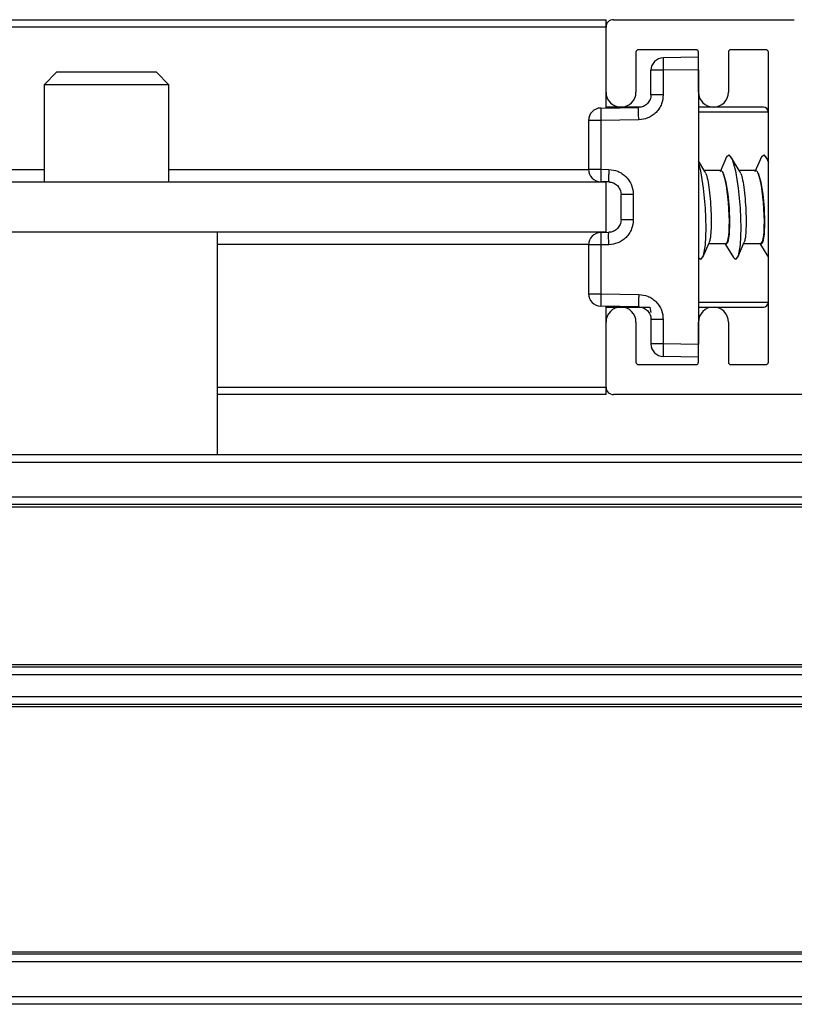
# Model space of a CAD drawing. Header units: millimetres. Extents: x 3270.998 to 3271.748, y 3280.937 to 3281.687.
# Tile 4 of 10: x 3271.676 to 3271.707, y 3280.938 to 3280.978. Entities that reach past the tile are written whole.
import ezdxf

# ---------------------------------------------------------------- set-up
doc = ezdxf.new("R2010")
doc.units = ezdxf.units.MM
doc.layers.add('SANINDUSA', color=3, linetype='Continuous')

msp = doc.modelspace()

# ---------------------------------------------------------------- linework, layer by layer
at = {"layer": 'SANINDUSA'}
for p, q in [((3271.384460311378, 3280.977706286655), (3271.699460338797, 3280.977706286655)), ((3271.699460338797, 3280.977406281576), (3271.699460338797, 3280.977706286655)), ((3271.699760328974, 3280.977706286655), (3271.70699877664, 3280.977706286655)), ((3271.699460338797, 3280.977406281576), (3271.384460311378, 3280.977406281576)), ((3271.699460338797, 3280.974806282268), (3271.699460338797, 3280.977406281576)), ((3271.700660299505, 3280.97640627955), (3271.700660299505, 3280.974806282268)), ((3271.703060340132, 3280.976506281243), (3271.700760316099, 3280.976506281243)), ((3271.703160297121, 3280.974806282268), (3271.703160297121, 3280.97640627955)), ((3271.704360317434, 3280.97640627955), (3271.704360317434, 3280.974806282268)), ((3271.705860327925, 3280.976506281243), (3271.704460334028, 3280.976506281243)), ((3271.705960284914, 3280.964006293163), (3271.705960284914, 3280.97640627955)), ((3271.703160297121, 3280.976206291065), (3271.701751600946, 3280.976181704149)), ((3271.677460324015, 3280.975606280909), (3271.67696030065, 3280.975106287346)), ((3271.679460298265, 3280.975606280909), (3271.677460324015, 3280.975606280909)), ((3271.681460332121, 3280.975606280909), (3271.679460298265, 3280.975606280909)), ((3271.681960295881, 3280.975106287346), (3271.681460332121, 3280.975606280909)), ((3271.701751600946, 3280.975681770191), (3271.701260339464, 3280.975681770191)), ((3271.701260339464, 3280.974697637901), (3271.701260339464, 3280.975681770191)), ((3271.703160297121, 3280.975706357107), (3271.701751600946, 3280.975681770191)), ((3271.701751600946, 3280.975681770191), (3271.701751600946, 3280.974697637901)), ((3271.703160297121, 3280.975706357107), (3271.703160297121, 3280.964706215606)), ((3271.67696030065, 3280.975106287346), (3271.67696030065, 3280.971206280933)), ((3271.681960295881, 3280.975106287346), (3271.67696030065, 3280.975106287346)), ((3271.681960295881, 3280.971206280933), (3271.681960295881, 3280.975106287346)), ((3271.699460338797, 3280.974174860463), (3271.699460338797, 3280.974806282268)), ((3271.699251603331, 3280.97417122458), (3271.700769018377, 3280.974197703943)), ((3271.700843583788, 3280.974206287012), (3271.699460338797, 3280.974206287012)), ((3271.705760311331, 3280.974206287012), (3271.703160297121, 3280.974206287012)), ((3271.699251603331, 3280.973671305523), (3271.698760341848, 3280.973671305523)), ((3271.698760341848, 3280.973671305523), (3271.698760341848, 3280.97172032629)), ((3271.700769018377, 3280.973697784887), (3271.699251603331, 3280.973671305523)), ((3271.699251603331, 3280.973671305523), (3271.699251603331, 3280.97172032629)), ((3271.705960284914, 3280.974006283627), (3271.703160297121, 3280.974006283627)), ((3271.703421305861, 3280.971633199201), (3271.703160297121, 3280.972061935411)), ((3271.70428634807, 3280.972213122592), (3271.704024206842, 3280.971612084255)), ((3271.704821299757, 3280.971633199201), (3271.704461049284, 3280.972224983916)), ((3271.705686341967, 3280.972213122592), (3271.705424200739, 3280.971612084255)), ((3271.705960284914, 3280.972061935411), (3271.70586104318, 3280.972224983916)), ((3271.406960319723, 3280.971706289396), (3271.67696030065, 3280.971706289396)), ((3271.681960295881, 3280.971706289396), (3271.698760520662, 3280.971706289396)), ((3271.698760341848, 3280.97172032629), (3271.699251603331, 3280.97172032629)), ((3271.699251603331, 3280.97172032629), (3271.699569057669, 3280.971714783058)), ((3271.704072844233, 3280.971666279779), (3271.703401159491, 3280.971666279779)), ((3271.705472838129, 3280.971666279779), (3271.704801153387, 3280.971666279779)), ((3271.703460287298, 3280.971551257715), (3271.703421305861, 3280.971633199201)), ((3271.704860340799, 3280.971551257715), (3271.704821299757, 3280.971633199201)), ((3271.699460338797, 3280.971206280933), (3271.384460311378, 3280.971206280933)), ((3271.699569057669, 3280.971214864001), (3271.699251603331, 3280.971220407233)), ((3271.699460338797, 3280.971216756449), (3271.699460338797, 3280.971206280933)), ((3271.699460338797, 3280.969206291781), (3271.699460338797, 3280.971206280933)), ((3271.700060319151, 3280.969697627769), (3271.700060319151, 3280.970714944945)), ((3271.700551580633, 3280.970714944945), (3271.700551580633, 3280.969697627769)), ((3271.699460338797, 3280.969206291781), (3271.384460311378, 3280.969206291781)), ((3271.68391032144, 3280.960306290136), (3271.68391032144, 3280.969206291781)), ((3271.699251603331, 3280.96919216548), (3271.699569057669, 3280.969197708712)), ((3271.699460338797, 3280.969195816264), (3271.699460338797, 3280.969206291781)), ((3271.698760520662, 3280.968706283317), (3271.68391032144, 3280.968706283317)), ((3271.699251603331, 3280.968692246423), (3271.698760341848, 3280.968692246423)), ((3271.698760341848, 3280.968692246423), (3271.698760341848, 3280.96674126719)), ((3271.699569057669, 3280.968697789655), (3271.699251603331, 3280.968692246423)), ((3271.699251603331, 3280.968692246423), (3271.699251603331, 3280.96674126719)), ((3271.703334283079, 3280.968199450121), (3271.703596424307, 3280.968800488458)), ((3271.703572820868, 3280.968746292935), (3271.704254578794, 3280.968746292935)), ((3271.704219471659, 3280.968746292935), (3271.704559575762, 3280.968187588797)), ((3271.704734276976, 3280.968199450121), (3271.704996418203, 3280.968800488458)), ((3271.704972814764, 3280.968746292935), (3271.705654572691, 3280.968746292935)), ((3271.705619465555, 3280.968746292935), (3271.705959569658, 3280.968187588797)), ((3271.698760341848, 3280.96674126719), (3271.699251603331, 3280.96674126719)), ((3271.699251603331, 3280.96674126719), (3271.700769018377, 3280.966714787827)), ((3271.700769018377, 3280.96621486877), (3271.699251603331, 3280.966241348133)), ((3271.699460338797, 3280.965606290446), (3271.699460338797, 3280.96623771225)), ((3271.699460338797, 3280.966206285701), (3271.701213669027, 3280.966206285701)), ((3271.701214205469, 3280.966206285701), (3271.701260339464, 3280.965992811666)), ((3271.703160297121, 3280.966406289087), (3271.705960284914, 3280.966406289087)), ((3271.703160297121, 3280.966206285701), (3271.705760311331, 3280.966206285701)), ((3271.699460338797, 3280.963006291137), (3271.699460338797, 3280.965606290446)), ((3271.700660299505, 3280.965606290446), (3271.700660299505, 3280.964006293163)), ((3271.701260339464, 3280.965714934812), (3271.701260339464, 3280.964730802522)), ((3271.701751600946, 3280.965714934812), (3271.701751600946, 3280.964730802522)), ((3271.703160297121, 3280.964006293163), (3271.703160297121, 3280.965606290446)), ((3271.704360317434, 3280.965606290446), (3271.704360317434, 3280.964006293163)), ((3271.701751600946, 3280.964730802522), (3271.701260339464, 3280.964730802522)), ((3271.703160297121, 3280.964706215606), (3271.701751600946, 3280.964730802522)), ((3271.703160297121, 3280.964206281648), (3271.701751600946, 3280.964230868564)), ((3271.700760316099, 3280.963906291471), (3271.703060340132, 3280.963906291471)), ((3271.704460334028, 3280.963906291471), (3271.705860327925, 3280.963906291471)), ((3271.68391032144, 3280.963006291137), (3271.699460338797, 3280.963006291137)), ((3271.699460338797, 3280.962706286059), (3271.699460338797, 3280.963006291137)), ((3271.699460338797, 3280.962706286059), (3271.68391032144, 3280.962706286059)), ((3271.716372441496, 3280.962706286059), (3271.699760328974, 3280.962706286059)), ((3271.044570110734, 3280.960306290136), (3271.72457010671, 3280.960306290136)), ((3271.044570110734, 3280.960006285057), (3271.72457010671, 3280.960006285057)), ((3271.72457010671, 3280.958606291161), (3271.044570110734, 3280.958606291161)), ((3271.72457010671, 3280.958306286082), (3271.044570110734, 3280.958306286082)), ((3271.72457010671, 3280.95820628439), (3271.044570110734, 3280.95820628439)), ((3271.044570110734, 3280.951906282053), (3271.72457010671, 3280.951906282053)), ((3271.044570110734, 3280.95180628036), (3271.72457010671, 3280.95180628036)), ((3271.044570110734, 3280.951506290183), (3271.72457010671, 3280.951506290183)), ((3271.72457010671, 3280.950606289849), (3271.044570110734, 3280.950606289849)), ((3271.72457010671, 3280.950306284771), (3271.044570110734, 3280.950306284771)), ((3271.72457010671, 3280.950206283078), (3271.044570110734, 3280.950206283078)), ((3271.044570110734, 3280.9404062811), (3271.72457010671, 3280.9404062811)), ((3271.72457010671, 3280.940306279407), (3271.044570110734, 3280.940306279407)), ((3271.72457010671, 3280.94000628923), (3271.044570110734, 3280.94000628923)), ((3271.72457010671, 3280.938606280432), (3271.044570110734, 3280.938606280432)), ((3271.72457010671, 3280.938306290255), (3271.044570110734, 3280.938306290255))]:
    msp.add_line(p, q, dxfattribs=at)
at = {"layer": 'SANINDUSA', "flags": 128}
for points in [[(3271.70428634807, 3280.972213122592), (3271.704378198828, 3280.972301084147), (3271.704510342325, 3280.972124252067), (3271.704642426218, 3280.971655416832), (3271.704754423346, 3280.970965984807), (3271.704829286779, 3280.970160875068), (3271.704855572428, 3280.969362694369), (3271.704829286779, 3280.968692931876), (3271.704754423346, 3280.968253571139), (3271.704642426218, 3280.968111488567), (3271.704559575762, 3280.968187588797)], [(3271.705686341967, 3280.972213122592), (3271.705778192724, 3280.972301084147), (3271.705910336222, 3280.972124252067), (3271.705960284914, 3280.97198185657)], [(3271.703160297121, 3280.97198185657), (3271.703242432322, 3280.971655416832), (3271.703354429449, 3280.970965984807), (3271.703429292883, 3280.970160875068), (3271.703455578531, 3280.969362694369), (3271.703429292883, 3280.968692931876), (3271.703354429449, 3280.968253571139), (3271.703242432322, 3280.968111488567), (3271.703159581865, 3280.968187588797)], [(3271.704160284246, 3280.971527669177), (3271.70425362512, 3280.971205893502), (3271.704333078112, 3280.970724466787), (3271.704386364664, 3280.970158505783), (3271.704405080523, 3280.969596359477), (3271.704386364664, 3280.969125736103), (3271.704333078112, 3280.968820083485), (3271.70425362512, 3280.968727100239), (3271.704223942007, 3280.968746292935)], [(3271.705560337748, 3280.971527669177), (3271.705653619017, 3280.971205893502), (3271.705733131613, 3280.970724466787), (3271.705786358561, 3280.970158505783), (3271.705805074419, 3280.969596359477), (3271.705786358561, 3280.969125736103), (3271.705733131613, 3280.968820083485), (3271.705653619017, 3280.968727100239), (3271.705623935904, 3280.968746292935)]]:
    msp.add_lwpolyline(points, dxfattribs=at)
at = {"layer": 'SANINDUSA'}
for centre, radius, start, end in [((3271.699760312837, 3280.977406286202), 0.0003000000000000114, 90, 180), ((3271.700760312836, 3280.976406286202), 9.999999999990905e-05, 90, 180), ((3271.703060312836, 3280.976406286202), 9.999999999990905e-05, 0, 90), ((3271.704460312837, 3280.976406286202), 0.0001000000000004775, 90, 180), ((3271.705860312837, 3280.976406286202), 0.0001000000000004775, 0, 90), ((3271.701760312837, 3280.975681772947), 0.0005000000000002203, 91.00000000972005, 180), ((3271.708885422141, 3280.97593173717), 0.007138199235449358, 177.9931939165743, 182.0068060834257), ((3271.700060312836, 3280.974806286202), 0.0006000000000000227, 180, 0), ((3271.703760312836, 3280.974806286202), 0.0006000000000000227, 180, 0), ((3271.699260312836, 3280.973671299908), 0.0005000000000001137, 91.00000000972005, 180), ((3271.706385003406, 3280.973921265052), 0.007137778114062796, 177.9931353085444, 182.0068646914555), ((3271.705760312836, 3280.974006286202), 0.0001999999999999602, 0, 90), ((3271.699260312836, 3280.971720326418), 0.0005000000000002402, 180, 268.9999999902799), ((3271.706384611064, 3280.971470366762), 0.007137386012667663, 177.9930250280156, 182.0069749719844), ((3271.699260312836, 3280.968692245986), 0.0005000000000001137, 91.00000000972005, 180), ((3271.706384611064, 3280.968942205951), 0.007137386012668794, 177.9930250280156, 182.0069749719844), ((3271.699260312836, 3280.966741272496), 0.0005000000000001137, 180, 268.9999999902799), ((3271.706385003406, 3280.966491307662), 0.007137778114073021, 177.9931353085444, 182.0068646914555), ((3271.700060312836, 3280.965606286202), 0.0006000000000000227, 0, 180), ((3271.703760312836, 3280.965606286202), 0.0006000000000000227, 0, 180), ((3271.705760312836, 3280.966406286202), 0.0001999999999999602, 270, 0), ((3271.701760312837, 3280.964730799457), 0.0005000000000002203, 180, 268.9999999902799), ((3271.708885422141, 3280.964480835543), 0.00713819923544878, 177.9931939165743, 182.0068060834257), ((3271.700760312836, 3280.964006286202), 9.999999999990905e-05, 180, 270), ((3271.703060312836, 3280.964006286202), 9.999999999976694e-05, 270, 0), ((3271.704460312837, 3280.964006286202), 0.0001000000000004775, 180, 270), ((3271.705860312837, 3280.964006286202), 0.0001000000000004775, 270, 0), ((3271.699760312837, 3280.963006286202), 0.0003000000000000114, 180, 270)]:
    msp.add_arc(centre, radius, start, end, dxfattribs=at)
for centre, start_param, end_param in [((3271.704155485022, 3280.970206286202), 3.131066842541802, 5.833374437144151), ((3271.705555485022, 3280.970206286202), 3.131066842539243, 5.833374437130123)]:
    msp.add_ellipse(centre, major_axis=(-0.0001014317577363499, 0.00145991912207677), ratio=0.1515048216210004, start_param=start_param, end_param=end_param, dxfattribs=at)
for points, knots in [([(3271.701751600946, 3280.974697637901), (3271.701738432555, 3280.974573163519), (3271.701718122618, 3280.974381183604), (3271.70159625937, 3280.974150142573), (3271.701469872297, 3280.973992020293), (3271.701313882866, 3280.973862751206), (3271.701085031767, 3280.973736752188), (3271.70089325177, 3280.973713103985), (3271.700769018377, 3280.973697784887)], [0, 0, 0, 0, 0.2396665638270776, 0.369643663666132, 0.4999630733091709, 0.6299592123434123, 0.7602908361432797, 1, 1, 1, 1]), ([(3271.701260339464, 3280.974697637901), (3271.701254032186, 3280.974633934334), (3271.701241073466, 3280.974503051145), (3271.70115903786, 3280.974400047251), (3271.701116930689, 3280.974347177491)], [0, 0, 0, 0, 0.4867207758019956, 1, 1, 1, 1]), ([(3271.701403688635, 3280.974697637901), (3271.70138228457, 3280.974697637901), (3271.701339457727, 3280.974697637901), (3271.701295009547, 3280.974697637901), (3271.701265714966, 3280.974697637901), (3271.701262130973, 3280.974697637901), (3271.701260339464, 3280.974697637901)], [0, 0, 0, 0, 0.2499020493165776, 0.5000225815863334, 0.7500793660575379, 0.9999999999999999, 0.9999999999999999, 0.9999999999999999, 0.9999999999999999]), ([(3271.701751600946, 3280.974697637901), (3271.701719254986, 3280.974697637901), (3271.701654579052, 3280.974697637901), (3271.701561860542, 3280.974697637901), (3271.701475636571, 3280.974697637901), (3271.701427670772, 3280.974697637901), (3271.701403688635, 3280.974697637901)], [0, 0, 0, 0, 0.2500530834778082, 0.4999825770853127, 0.7499992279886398, 1, 1, 1, 1]), ([(3271.700765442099, 3280.974051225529), (3271.700765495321, 3280.974073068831), (3271.700765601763, 3280.974116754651), (3271.700766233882, 3280.974162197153), (3271.700767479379, 3280.974192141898), (3271.700768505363, 3280.974195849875), (3271.700769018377, 3280.974197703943)], [0, 0, 0, 0, 0.2500220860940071, 0.5000352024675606, 0.7500067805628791, 1, 1, 1, 1]), ([(3271.700769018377, 3280.973697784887), (3271.700768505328, 3280.973730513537), (3271.70076747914, 3280.973795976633), (3271.700766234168, 3280.973890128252), (3271.700765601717, 3280.973977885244), (3271.700765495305, 3280.974026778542), (3271.700765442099, 3280.974051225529)], [0, 0, 0, 0, 0.2499992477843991, 0.5000427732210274, 0.7500179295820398, 1, 1, 1, 1]), ([(3271.701116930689, 3280.974347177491), (3271.701092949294, 3280.97432535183), (3271.701044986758, 3280.974281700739), (3271.700958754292, 3280.974235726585), (3271.700866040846, 3280.974204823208), (3271.700801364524, 3280.974200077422), (3271.700769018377, 3280.974197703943)], [0, 0, 0, 0, 0.2500053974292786, 0.5000081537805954, 0.7499423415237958, 1, 1, 1, 1]), ([(3271.699569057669, 3280.971714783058), (3271.699568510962, 3280.971682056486), (3271.69956741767, 3280.971616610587), (3271.699566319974, 3280.971522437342), (3271.699565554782, 3280.971434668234), (3271.699565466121, 3280.971385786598), (3271.699565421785, 3280.971361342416)], [0, 0, 0, 0, 0.2500000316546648, 0.4999447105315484, 0.7499379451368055, 0.9999999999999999, 0.9999999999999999, 0.9999999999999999, 0.9999999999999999]), ([(3271.699569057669, 3280.971714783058), (3271.699693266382, 3280.971699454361), (3271.699884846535, 3280.971675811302), (3271.700113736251, 3280.971549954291), (3271.700269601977, 3280.971420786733), (3271.700396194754, 3280.971262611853), (3271.700518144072, 3280.971031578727), (3271.700538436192, 3280.970839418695), (3271.700551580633, 3280.970714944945)], [0, 0, 0, 0, 0.2396766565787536, 0.3696784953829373, 0.5000086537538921, 0.6300096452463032, 0.7603347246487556, 0.9999999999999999, 0.9999999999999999, 0.9999999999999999, 0.9999999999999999]), ([(3271.699565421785, 3280.971361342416), (3271.699565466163, 3280.971339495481), (3271.699565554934, 3280.971295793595), (3271.699566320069, 3280.97125039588), (3271.699567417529, 3280.971220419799), (3271.699568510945, 3280.971216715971), (3271.699569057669, 3280.971214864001)], [0, 0, 0, 0, 0.2499352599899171, 0.4999622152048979, 0.7499737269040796, 1, 1, 1, 1]), ([(3271.703460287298, 3280.971551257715), (3271.703484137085, 3280.971471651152), (3271.703531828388, 3280.971312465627), (3271.703593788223, 3280.970905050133), (3271.703640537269, 3280.970429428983), (3271.703664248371, 3280.969979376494), (3271.703670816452, 3280.96958154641), (3271.703662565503, 3280.969231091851), (3271.703637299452, 3280.968932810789), (3271.703606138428, 3280.968843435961), (3271.703591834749, 3280.968802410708)], [0, 0, 0, 0, 0.1375562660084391, 0.2750648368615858, 0.411671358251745, 0.547017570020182, 0.639352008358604, 0.752771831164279, 0.8865161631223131, 1, 1, 1, 1]), ([(3271.704072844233, 3280.971646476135), (3271.704081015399, 3280.971651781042), (3271.704107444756, 3280.971668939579), (3271.70413869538, 3280.971585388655), (3271.704160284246, 3280.971527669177)], [0, 0, 0, 0, 0.3091700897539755, 1, 1, 1, 1]), ([(3271.704860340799, 3280.971551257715), (3271.704884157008, 3280.971471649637), (3271.704931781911, 3280.971312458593), (3271.704993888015, 3280.970905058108), (3271.705040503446, 3280.970429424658), (3271.705064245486, 3280.96997937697), (3271.705070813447, 3280.969581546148), (3271.705062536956, 3280.969231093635), (3271.705037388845, 3280.968932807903), (3271.705006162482, 3280.968843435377), (3271.704991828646, 3280.968802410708)], [0, 0, 0, 0, 0.1375541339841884, 0.2750648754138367, 0.4116700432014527, 0.5470164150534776, 0.639350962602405, 0.7527709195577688, 0.8865144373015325, 1, 1, 1, 1]), ([(3271.705472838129, 3280.971646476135), (3271.70548100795, 3280.971651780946), (3271.705507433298, 3280.971668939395), (3271.705538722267, 3280.971585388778), (3271.705560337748, 3280.971527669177)], [0, 0, 0, 0, 0.3091660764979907, 1, 1, 1, 1]), ([(3271.699569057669, 3280.971214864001), (3271.699601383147, 3280.971212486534), (3271.699666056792, 3280.97120772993), (3271.699758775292, 3280.971176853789), (3271.699845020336, 3280.971130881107), (3271.699892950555, 3280.97108721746), (3271.699916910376, 3280.971065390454)], [0, 0, 0, 0, 0.2499372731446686, 0.5000499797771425, 0.7500801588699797, 1, 1, 1, 1]), ([(3271.699916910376, 3280.971065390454), (3271.699959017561, 3280.971012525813), (3271.700041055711, 3280.97090952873), (3271.700054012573, 3280.970778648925), (3271.700060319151, 3280.970714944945)], [0, 0, 0, 0, 0.5132634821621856, 0.9999999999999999, 0.9999999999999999, 0.9999999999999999, 0.9999999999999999]), ([(3271.700203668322, 3280.970714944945), (3271.700182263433, 3280.970714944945), (3271.700139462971, 3280.970714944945), (3271.700095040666, 3280.970714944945), (3271.700065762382, 3280.970714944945), (3271.700062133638, 3280.970714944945), (3271.700060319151, 3280.970714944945)], [0, 0, 0, 0, 0.2500016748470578, 0.4998945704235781, 0.7499314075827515, 1, 1, 1, 1]), ([(3271.700551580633, 3280.970714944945), (3271.700519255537, 3280.970714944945), (3271.700454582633, 3280.970714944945), (3271.700361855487, 3280.970714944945), (3271.700275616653, 3280.970714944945), (3271.700227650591, 3280.970714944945), (3271.700203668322, 3280.970714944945)], [0, 0, 0, 0, 0.2499019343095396, 0.4999794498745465, 0.7499976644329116, 1, 1, 1, 1]), ([(3271.700551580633, 3280.969697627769), (3271.700538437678, 3280.969573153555), (3271.70051816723, 3280.96938117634), (3271.700396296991, 3280.969150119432), (3271.700269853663, 3280.968992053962), (3271.700113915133, 3280.968862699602), (3271.699885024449, 3280.968736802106), (3271.699693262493, 3280.968713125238), (3271.699569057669, 3280.968697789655)], [0, 0, 0, 0, 0.2396647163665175, 0.369636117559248, 0.4999900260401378, 0.6299599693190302, 0.7603239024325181, 1, 1, 1, 1]), ([(3271.700060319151, 3280.969697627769), (3271.700054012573, 3280.969633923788), (3271.700041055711, 3280.969503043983), (3271.699959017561, 3280.969400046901), (3271.699916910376, 3280.96934718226)], [0, 0, 0, 0, 0.4867365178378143, 0.9999999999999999, 0.9999999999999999, 0.9999999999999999, 0.9999999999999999]), ([(3271.700203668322, 3280.969697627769), (3271.700182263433, 3280.969697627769), (3271.700139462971, 3280.969697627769), (3271.700095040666, 3280.969697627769), (3271.700065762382, 3280.969697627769), (3271.700062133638, 3280.969697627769), (3271.700060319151, 3280.969697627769)], [0, 0, 0, 0, 0.2500016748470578, 0.4998945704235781, 0.7499314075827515, 1, 1, 1, 1]), ([(3271.700551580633, 3280.969697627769), (3271.700519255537, 3280.969697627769), (3271.700454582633, 3280.969697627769), (3271.700361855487, 3280.969697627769), (3271.700275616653, 3280.969697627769), (3271.700227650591, 3280.969697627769), (3271.700203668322, 3280.969697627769)], [0, 0, 0, 0, 0.2499019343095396, 0.4999794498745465, 0.7499976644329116, 1, 1, 1, 1]), ([(3271.699916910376, 3280.96934718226), (3271.699892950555, 3280.969325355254), (3271.699845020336, 3280.969281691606), (3271.699758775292, 3280.969235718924), (3271.699666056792, 3280.969204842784), (3271.699601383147, 3280.96920008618), (3271.699569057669, 3280.969197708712)], [0, 0, 0, 0, 0.2499198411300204, 0.4999500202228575, 0.7500627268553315, 1, 1, 1, 1]), ([(3271.699565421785, 3280.969051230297), (3271.699565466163, 3280.969073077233), (3271.699565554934, 3280.969116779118), (3271.699566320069, 3280.969162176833), (3271.699567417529, 3280.969192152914), (3271.699568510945, 3280.969195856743), (3271.699569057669, 3280.969197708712)], [0, 0, 0, 0, 0.2499352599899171, 0.4999622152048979, 0.7499737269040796, 1, 1, 1, 1]), ([(3271.699569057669, 3280.968697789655), (3271.699568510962, 3280.968730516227), (3271.69956741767, 3280.968795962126), (3271.699566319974, 3280.968890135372), (3271.699565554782, 3280.968977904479), (3271.699565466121, 3280.969026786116), (3271.699565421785, 3280.969051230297)], [0, 0, 0, 0, 0.2500000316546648, 0.4999447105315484, 0.7499379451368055, 0.9999999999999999, 0.9999999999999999, 0.9999999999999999, 0.9999999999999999]), ([(3271.700769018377, 3280.966714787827), (3271.700768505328, 3280.966682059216), (3271.70076747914, 3280.966616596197), (3271.700766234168, 3280.966522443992), (3271.700765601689, 3280.966434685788), (3271.700765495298, 3280.966385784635), (3271.700765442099, 3280.966361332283)], [0, 0, 0, 0, 0.2499919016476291, 0.5000280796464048, 0.7499958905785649, 1, 1, 1, 1]), ([(3271.700769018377, 3280.966714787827), (3271.700893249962, 3280.966699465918), (3271.701084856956, 3280.966675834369), (3271.701313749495, 3280.966549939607), (3271.701469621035, 3280.966420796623), (3271.701596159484, 3280.966262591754), (3271.701718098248, 3280.966031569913), (3271.701738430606, 3280.965839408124), (3271.701751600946, 3280.965714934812)], [0, 0, 0, 0, 0.2397086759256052, 0.3697116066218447, 0.5000377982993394, 0.6300037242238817, 0.7603339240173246, 1, 1, 1, 1]), ([(3271.700765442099, 3280.966361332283), (3271.700765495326, 3280.966339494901), (3271.700765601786, 3280.966295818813), (3271.700766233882, 3280.966250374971), (3271.70076747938, 3280.966220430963), (3271.700768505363, 3280.966216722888), (3271.700769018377, 3280.96621486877)], [0, 0, 0, 0, 0.2500039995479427, 0.5000231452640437, 0.7500007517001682, 1, 1, 1, 1]), ([(3271.700769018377, 3280.96621486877), (3271.700801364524, 3280.966212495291), (3271.700866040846, 3280.966207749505), (3271.700958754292, 3280.966176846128), (3271.701044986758, 3280.966130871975), (3271.701092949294, 3280.966087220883), (3271.701116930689, 3280.966065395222)], [0, 0, 0, 0, 0.2500576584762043, 0.4999918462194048, 0.7499946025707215, 1, 1, 1, 1]), ([(3271.701116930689, 3280.966065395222), (3271.70115903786, 3280.966012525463), (3271.701241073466, 3280.965909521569), (3271.701254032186, 3280.965778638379), (3271.701260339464, 3280.965714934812)], [0, 0, 0, 0, 0.5132792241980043, 1, 1, 1, 1]), ([(3271.701403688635, 3280.965714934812), (3271.70138228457, 3280.965714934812), (3271.701339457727, 3280.965714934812), (3271.701295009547, 3280.965714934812), (3271.701265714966, 3280.965714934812), (3271.701262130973, 3280.965714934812), (3271.701260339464, 3280.965714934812)], [0, 0, 0, 0, 0.2499020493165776, 0.5000225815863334, 0.7500793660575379, 0.9999999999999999, 0.9999999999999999, 0.9999999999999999, 0.9999999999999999]), ([(3271.701751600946, 3280.965714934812), (3271.701719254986, 3280.965714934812), (3271.701654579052, 3280.965714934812), (3271.701561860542, 3280.965714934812), (3271.701475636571, 3280.965714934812), (3271.701427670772, 3280.965714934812), (3271.701403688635, 3280.965714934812)], [0, 0, 0, 0, 0.2500530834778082, 0.4999825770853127, 0.7499992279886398, 1, 1, 1, 1])]:
    msp.add_open_spline(points, degree=3, knots=knots, dxfattribs=at)

doc.saveas('drawing.dxf')
